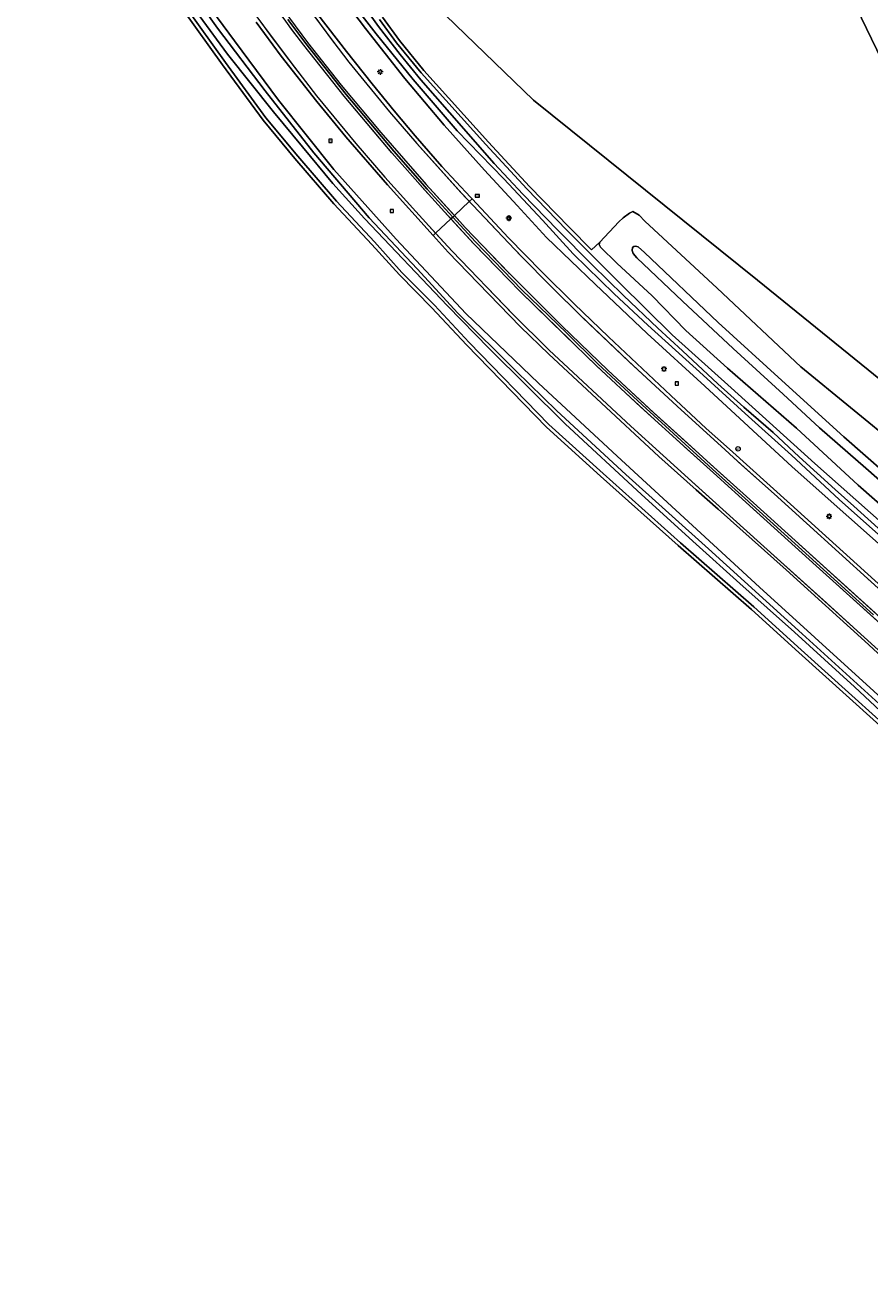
# Model space of a CAD drawing. Header units: metres. Extents: x 168032 to 180145, y 382923 to 399665.
# Tile 143 of 256: x 177263 to 177380, y 388478 to 388651. Entities that reach past the tile are written whole.
import ezdxf
from ezdxf.enums import TextEntityAlignment as Align

# ---------------------------------------------------------------- set-up
doc = ezdxf.new("R2010")
doc.units = ezdxf.units.M
doc.linetypes.add('VW-3-3_STREEP', pattern=[6, 3, -3])
doc.layers.get('0').update_dxf_attribs({"color": 8, "lineweight": 18})
for name, color, linetype, lineweight in [('B-WE-GR-BOS_GEMENGD-GV', 8, 'Continuous', 18), ('B-WE-IE-MEUBILAIR_WEGMEUBILAIR-S', 8, 'Continuous', 25), ('B-WE-IE-MEUBILAIR_WEGMEUBILAIR_PAAL-S', 8, 'Continuous', 18), ('B-WE-KL-ET_LS_OV_LICHTMAST-S', 8, 'Continuous', 18), ('B-WE-OG-TERREIN_CULTUURSCHEIDING-GV', 8, 'Continuous', 18), ('B-WE-OG-WATER_SLOOT-GV', 8, 'Continuous', 18), ('B-WE-OG-WEG-GV', 8, 'Continuous', 18), ('B-WE-RI-GWA_RIOOLPUT-S', 8, 'Continuous', 18), ('B-WE-VH-VERHARDING_ASFALT-GV', 8, 'Continuous', 18), ('B-WE-VW-AFSLUITPAAL-S', 8, 'Continuous', 18), ('B-WE-VW-MARKERING_LANGS_STREEP_33-G', 8, 'VW-3-3_STREEP', 13), ('B-WE-VW-MARKERING_LANGS_STREEP_DOORGETROKKEN_3X015-G', 8, 'Continuous', 13), ('B-WE-VW-MARKERING_PICTOGRAM-G', 8, 'Continuous', 18)]:
    doc.layers.add(name, color=color, linetype=linetype, lineweight=lineweight)
doc.styles.add('NLCS-ISO', font='NLCS-ISO.ttf')

# ---------------------------------------------------------------- blocks, each defined once
blk = doc.blocks.new('SIE-WEG_VERKEERSBORD-SO')
at = {"color": 0, "linetype": 'ByBlock', "lineweight": 18}
blk.add_lwpolyline([(-1.125, -1.125), (1.125, -1.125), (1.125, 1.125), (-1.125, 1.125)], close=True, dxfattribs=at)
at = {"color": 0, "linetype": 'ByBlock', "lineweight": 18, "style": 'NLCS-ISO'}
blk.add_text('vb', height=1.5, dxfattribs=at).set_placement((0, 0), align=Align.MIDDLE_CENTER)
blk = doc.blocks.new('SKL-ET_OV_LICHTMAST-SO')
at = {"color": 0, "linetype": 'ByBlock', "lineweight": 18}
for points in [[(-1.25, 0), (-2, 0)], [(-1.41, 1.41), (-0.88, 0.88)], [(0, 2), (0, 1.25)], [(0.88, 0.88), (1.41, 1.41)], [(2, 0), (1.25, 0)], [(-1.41, -1.41), (-0.88, -0.88)], [(0, -1.25), (0, -2)], [(0.88, -0.88), (1.41, -1.41)]]:
    blk.add_lwpolyline(points, dxfattribs=at)
blk.add_circle((0, 0), 1, dxfattribs=at)
blk = doc.blocks.new('SIE-WEG_PAAL_HECTOMETERPAAL-SO')
at = {"color": 0, "linetype": 'ByBlock', "lineweight": 18}
blk.add_lwpolyline([(-1.44375, -0.94375), (1.44375, -0.94375), (1.44375, 0.94375), (-1.44375, 0.94375)], close=True, dxfattribs=at)
at = {"color": 0, "linetype": 'ByBlock', "lineweight": 18, "style": 'NLCS-ISO'}
blk.add_text('hm', height=1.5, dxfattribs=at).set_placement((0, 0), align=Align.MIDDLE_CENTER)
at = {"style": 'NLCS-ISO'}
blk.add_attdef('WAARDE', (2.13125, -1.69375), '', height=1.5, dxfattribs=at)
blk = doc.blocks.new('SVW-AFSLUITPAAL-SO')
at = {"lineweight": 18}
blk.add_circle((0, 0), 1.5, dxfattribs=at)
at = {"lineweight": 18, "style": 'NLCS-ISO'}
blk.add_text('af', height=1.8, dxfattribs=at).set_placement((0, 0), align=Align.MIDDLE_CENTER)
blk = doc.blocks.new('SRI-PUT_INSPECTIEPUT_RIOOLPUT-SO')
at = {"color": 0, "linetype": 'ByBlock', "lineweight": 18}
blk.add_lwpolyline([(-1.12, -1.12), (1.12, -1.12), (1.12, 1.12), (-1.12, 1.12)], close=True, dxfattribs=at)
at = {"color": 0, "linetype": 'ByBlock', "lineweight": 18, "style": 'NLCS-ISO'}
blk.add_text('r', height=1.5, dxfattribs=at).set_placement((0, 0.28), align=Align.MIDDLE_CENTER)

msp = doc.modelspace()

# ---------------------------------------------------------------- linework, layer by layer
at = {"layer": 'B-WE-GR-BOS_GEMENGD-GV', "flags": 128}
msp.add_lwpolyline([(177382.925, 388744.519), (177337.94, 388736.301), (177389.18, 388630.431), (177494.429, 388704.891), (177494.097, 388705.132), (177487.541, 388715.456), (177475.039, 388709.043), (177413.547, 388677.669)], close=True, dxfattribs=at)
for points in [[(177494.429, 388704.891), (177389.18, 388630.431), (177337.94, 388736.301)], [(177311.965, 388661.676), (177333.476, 388640.888), (177364.325, 388616.071), (177404.511, 388583.506), (177420.806, 388567.525), (177470.777, 388597.109), (177472.287, 388602.257), (177485.555, 388610.254), (177505.347, 388621.132), (177533.639, 388636.682), (177562.977, 388650.208), (177562.283, 388651.302)], [(177370.025, 388564.764), (177363.504, 388570.669), (177353.374, 388579.488), (177342.702, 388589.05), (177335.241, 388595.802), (177324.247, 388607.136), (177319.455, 388612.262), (177314.976, 388616.794), (177311.176, 388620.989), (177305.936, 388626.602), (177300.588, 388632.831), (177296.201, 388638.132), (177290.594, 388645.754), (177285.127, 388653.378)], [(177518.852, 388279.714), (177502.192, 388321.848), (177490.043, 388354.945), (177474.575, 388394.185), (177461.598, 388430.615), (177447.33, 388461.866), (177436.979, 388480.082), (177433.4, 388488.128), (177420.987, 388509.058), (177415.044, 388519.416), (177413.129, 388521.747), (177404.862, 388531.272), (177393.019, 388543.429), (177387.24, 388549.215), (177370.025, 388564.764)]]:
    msp.add_lwpolyline(points, dxfattribs=at)
at = {"layer": 'B-WE-OG-TERREIN_CULTUURSCHEIDING-GV', "flags": 128}
for points in [[(177530.111, 388377.489), (177514.293, 388410.414), (177502.424, 388437.478), (177485.576, 388471.597), (177471.343, 388499.298), (177455.908, 388523.504), (177438.838, 388549.842), (177420.806, 388567.525), (177404.511, 388583.506), (177364.325, 388616.071), (177333.476, 388640.888), (177311.965, 388661.676)], [(177312.645, 388652.3), (177314.995, 388649.086), (177318.345, 388644.965), (177327.251, 388635.092), (177332.911, 388628.975), (177338.414, 388623.311), (177341.448, 388620.258), (177342.607, 388621.321), (177345.194, 388624.098), (177345.826, 388624.646), (177346.7, 388625.308), (177347.148, 388625.514), (177348.026, 388625.041), (177348.788, 388624.211), (177358.786, 388614.958), (177370.306, 388604.119), (177384.002, 388592.892)]]:
    msp.add_lwpolyline(points, dxfattribs=at)
at = {"layer": 'B-WE-OG-WATER_SLOOT-GV', "flags": 128}
for points in [[(177387.987, 388552.485), (177364.577, 388573.742), (177344.973, 388591.792), (177334.137, 388601.89), (177324.131, 388611.491), (177314.522, 388621.717), (177305.949, 388631.323), (177298.325, 388640.887), (177292.272, 388649.058), (177285.868, 388657.747)], [(177286.277, 388655.927), (177289.923, 388650.811), (177296.47, 388642.139), (177303.203, 388633.611), (177310.818, 388624.676), (177317.412, 388617.636), (177323.03, 388611.501), (177331.009, 388603.577), (177336.677, 388598.058), (177346.172, 388589.261), (177357.572, 388579.027), (177370.488, 388567.33), (177384.098, 388554.91)], [(177384.098, 388554.91), (177370.488, 388567.33), (177357.572, 388579.027), (177346.172, 388589.261), (177336.677, 388598.058), (177331.009, 388603.577), (177323.03, 388611.501), (177317.412, 388617.636), (177310.818, 388624.676), (177303.203, 388633.611), (177296.47, 388642.139), (177289.923, 388650.811), (177286.277, 388655.927)], [(177285.536, 388653.665), (177290.998, 388646.048), (177296.595, 388638.44), (177300.97, 388633.153), (177306.309, 388626.936), (177311.545, 388621.327), (177315.339, 388617.137), (177319.816, 388612.608), (177324.609, 388607.48), (177335.589, 388596.162), (177343.036, 388589.422), (177353.705, 388579.863), (177363.836, 388571.043), (177370.36, 388565.135), (177387.585, 388549.578)], [(177307.546, 388654.382), (177310.305, 388650.742), (177315.74, 388643.836), (177321.161, 388637.411), (177326.719, 388631.228), (177331.216, 388626.333), (177335.267, 388621.965), (177341.961, 388615.517), (177349.117, 388608.694), (177357.045, 388601.44), (177369.096, 388590.357), (177384.713, 388576.488)], [(177383.475, 388578.827), (177375.593, 388585.837), (177369.005, 388591.935), (177362.632, 388597.707), (177356.859, 388602.964), (177349.199, 388609.879), (177344.581, 388614.193), (177338.934, 388619.681), (177334.679, 388624.323), (177329.354, 388630.044), (177322.926, 388636.661), (177316.858, 388643.712), (177311.801, 388650.023), (177308.108, 388654.808)], [(177308.108, 388654.808), (177311.801, 388650.023), (177316.858, 388643.712), (177322.926, 388636.661), (177329.354, 388630.044), (177334.679, 388624.323), (177338.934, 388619.681), (177344.581, 388614.193), (177349.199, 388609.879), (177356.859, 388602.964), (177362.632, 388597.707), (177369.005, 388591.935), (177375.593, 388585.837), (177383.475, 388578.827)], [(177309.784, 388654.223), (177312.102, 388651.042), (177315.072, 388647.173), (177317.947, 388643.687), (177321.891, 388639.183), (177328.035, 388632.129), (177332.009, 388627.901), (177336.776, 388622.98), (177341.528, 388618.158), (177345.869, 388613.957), (177350.609, 388609.438), (177353.971, 388606.324), (177358.84, 388601.8), (177362.425, 388598.555), (177366.482, 388595.07), (177370.043, 388591.698), (177375.016, 388587.194), (177377.591, 388584.928), (177381.934, 388581.016)], [(177381.934, 388581.016), (177377.591, 388584.928), (177375.016, 388587.194), (177370.043, 388591.698), (177366.482, 388595.07), (177362.425, 388598.555), (177358.84, 388601.8), (177353.971, 388606.324), (177350.609, 388609.438), (177345.869, 388613.957), (177341.528, 388618.158), (177336.776, 388622.98), (177332.009, 388627.901), (177328.035, 388632.129), (177321.891, 388639.183), (177317.947, 388643.687), (177315.072, 388647.173), (177312.102, 388651.042), (177309.784, 388654.223)], [(177386.23, 388552.049), (177377.705, 388560.005), (177369.436, 388567.572), (177361.88, 388574.251), (177355.859, 388579.676), (177348.319, 388586.518), (177337.831, 388596.256), (177327.337, 388606.648), (177321.62, 388612.533), (177310.189, 388624.55), (177305.822, 388629.402), (177301.651, 388634.427), (177297.642, 388639.258), (177291.289, 388647.227), (177287.378, 388652.547)], [(177287.378, 388652.547), (177291.289, 388647.227), (177297.642, 388639.258), (177301.651, 388634.427), (177305.822, 388629.402), (177310.189, 388624.55), (177321.62, 388612.533), (177327.337, 388606.648), (177337.831, 388596.256), (177348.319, 388586.518), (177355.859, 388579.676), (177361.88, 388574.251), (177369.436, 388567.572), (177377.705, 388560.005), (177386.23, 388552.049)], [(177383.508, 388580.787), (177372.203, 388590.81), (177360.677, 388601.216), (177352.574, 388608.52), (177345.336, 388615.635), (177341.093, 388619.906), (177338.058, 388622.961), (177332.548, 388628.631), (177326.882, 388634.755), (177317.965, 388644.64), (177314.599, 388648.78), (177312.243, 388652.003)]]:
    msp.add_lwpolyline(points, dxfattribs=at)
at = {"layer": 'B-WE-OG-WEG-GV', "flags": 128}
for points in [[(177285.868, 388657.747), (177292.272, 388649.058), (177298.325, 388640.887), (177305.949, 388631.323), (177314.522, 388621.717), (177324.131, 388611.491), (177334.137, 388601.89), (177344.973, 388591.792), (177364.577, 388573.742), (177387.987, 388552.485), (177393.017, 388547.64), (177401.043, 388539.583), (177407.666, 388532.862), (177410.2, 388530.026), (177413.693, 388526.12), (177418.407, 388520.445), (177424.636, 388513.078), (177430.734, 388504.454), (177437.295, 388493.242), (177438.18, 388491.657), (177454.927, 388461.032)], [(177447.775, 388462.094), (177437.426, 388480.307), (177433.831, 388488.384), (177421.419, 388509.31), (177415.457, 388519.701), (177413.511, 388522.069), (177408.228, 388528.157), (177405.23, 388531.611), (177393.375, 388543.78), (177387.585, 388549.578), (177370.36, 388565.135), (177363.836, 388571.043), (177353.705, 388579.863), (177343.036, 388589.422), (177335.589, 388596.162), (177324.609, 388607.48), (177319.816, 388612.608), (177315.339, 388617.137), (177311.545, 388621.327), (177306.309, 388626.936), (177300.97, 388633.153), (177296.595, 388638.44), (177290.998, 388646.048), (177285.536, 388653.665)], [(177384.713, 388576.488), (177369.096, 388590.357), (177357.045, 388601.44), (177349.117, 388608.694), (177341.961, 388615.517), (177335.267, 388621.965), (177331.216, 388626.333), (177326.719, 388631.228), (177321.161, 388637.411), (177315.74, 388643.836), (177310.305, 388650.742), (177307.546, 388654.382)], [(177285.127, 388653.378), (177290.594, 388645.754), (177296.201, 388638.132), (177300.588, 388632.831), (177305.936, 388626.602), (177311.176, 388620.989), (177314.976, 388616.794), (177319.455, 388612.262), (177324.247, 388607.136), (177335.241, 388595.802), (177342.702, 388589.05), (177353.374, 388579.488), (177363.504, 388570.669), (177370.025, 388564.764), (177387.24, 388549.215), (177393.019, 388543.429), (177404.862, 388531.272), (177413.129, 388521.747), (177415.044, 388519.416), (177420.987, 388509.058), (177433.4, 388488.128), (177436.979, 388480.082), (177447.33, 388461.866)], [(177303.733, 388652.664), (177307.681, 388647.568), (177311.221, 388643.11), (177314.263, 388639.382), (177317.152, 388635.967), (177320.823, 388631.713), (177324.758, 388627.497), (177324.987, 388627.253), (177330.003, 388621.909), (177334.615, 388617.23), (177339.063, 388612.796), (177343.775, 388608.26), (177352.369, 388600.175), (177357.251, 388595.634), (177360.443, 388592.791), (177368.886, 388585.212), (177382.402, 388572.931)], [(177312.243, 388652.003), (177314.599, 388648.78), (177317.965, 388644.64), (177326.882, 388634.755), (177332.548, 388628.631), (177338.058, 388622.961), (177341.093, 388619.906), (177345.336, 388615.635), (177352.574, 388608.52), (177360.677, 388601.216), (177372.203, 388590.81), (177383.508, 388580.787)], [(177384.956, 388581.886), (177378.197, 388587.8), (177369.692, 388595.677), (177360.181, 388603.931), (177354.459, 388609.137), (177349.826, 388613.912), (177344.942, 388618.421), (177342.675, 388620.609), (177342.514, 388620.964), (177342.607, 388621.321), (177341.448, 388620.258), (177338.414, 388623.311), (177332.911, 388628.975), (177327.251, 388635.092), (177318.345, 388644.965), (177314.995, 388649.086), (177312.645, 388652.3)], [(177387.829, 388558.271), (177379.13, 388566.301), (177368.26, 388576.167), (177358.892, 388584.519), (177355.86, 388587.155), (177350.714, 388591.761), (177342.158, 388599.751), (177335.573, 388605.863), (177331.688, 388609.656), (177325.822, 388615.65), (177321.723, 388619.944), (177319.645, 388622.235), (177313.322, 388629.207), (177307.592, 388635.829), (177303.596, 388640.68), (177298.681, 388646.914), (177295.242, 388651.612)], [(177384.002, 388592.892), (177370.306, 388604.119), (177358.786, 388614.958), (177348.788, 388624.211), (177348.026, 388625.041), (177347.148, 388625.514), (177346.7, 388625.308), (177345.826, 388624.646), (177345.194, 388624.098), (177342.607, 388621.321), (177342.514, 388620.964), (177342.675, 388620.609), (177344.942, 388618.421), (177349.826, 388613.912), (177354.459, 388609.137), (177360.181, 388603.931), (177369.692, 388595.677), (177378.197, 388587.8), (177384.956, 388581.886)], [(177384.793, 388586.951), (177376.208, 388594.461), (177367.677, 388602.219), (177358.883, 388610.224), (177348.775, 388619.865), (177347.859, 388620.676), (177347.517, 388620.764), (177347.277, 388620.719), (177347.091, 388620.584), (177347.05, 388620.157), (177347.214, 388619.742), (177347.719, 388619.149), (177354.011, 388613.191), (177360.968, 388606.65), (177367.859, 388600.375), (177372.856, 388595.723), (177379.239, 388590.176), (177384.93, 388585.16)], [(177384.93, 388585.16), (177379.239, 388590.176), (177372.856, 388595.723), (177367.859, 388600.375), (177360.968, 388606.65), (177354.011, 388613.191), (177347.719, 388619.149), (177347.214, 388619.742), (177347.05, 388620.157), (177347.091, 388620.584), (177347.277, 388620.719), (177347.517, 388620.764), (177347.859, 388620.676), (177348.775, 388619.865), (177358.883, 388610.224), (177367.677, 388602.219), (177376.208, 388594.461), (177384.793, 388586.951)]]:
    msp.add_lwpolyline(points, dxfattribs=at)
at = {"layer": 'B-WE-VH-VERHARDING_ASFALT-GV', "flags": 128}
for points in [[(177295.242, 388651.612), (177298.681, 388646.914), (177303.596, 388640.68), (177307.592, 388635.829), (177313.322, 388629.207), (177319.645, 388622.235), (177319.974, 388622.543), (177322.084, 388624.526), (177322.332, 388624.759), (177318.821, 388628.591), (177314.218, 388633.826), (177307.626, 388641.659), (177302.084, 388648.661), (177299.589, 388651.974)], [(177299.589, 388651.974), (177302.084, 388648.661), (177307.626, 388641.659), (177314.218, 388633.826), (177318.821, 388628.591), (177322.332, 388624.759), (177322.552, 388624.966), (177324.61, 388626.899), (177324.987, 388627.253), (177324.758, 388627.497), (177320.823, 388631.713), (177317.152, 388635.967), (177314.263, 388639.382), (177311.221, 388643.11), (177307.681, 388647.568), (177303.733, 388652.664)], [(177382.402, 388572.931), (177368.886, 388585.212), (177360.443, 388592.791), (177357.251, 388595.634), (177352.369, 388600.175), (177343.775, 388608.26), (177339.063, 388612.796), (177334.615, 388617.23), (177330.003, 388621.909), (177324.987, 388627.253), (177324.61, 388626.899), (177322.552, 388624.966), (177322.332, 388624.759), (177325.452, 388621.353), (177331.865, 388614.746), (177337.987, 388608.789), (177342.312, 388604.548), (177348.446, 388598.867), (177358.117, 388590.001), (177362.562, 388586.003), (177380.291, 388569.938)], [(177380.291, 388569.938), (177362.562, 388586.003), (177358.117, 388590.001), (177348.446, 388598.867), (177342.312, 388604.548), (177337.987, 388608.789), (177331.865, 388614.746), (177325.452, 388621.353), (177322.332, 388624.759), (177322.084, 388624.526), (177319.974, 388622.543), (177319.645, 388622.235), (177321.723, 388619.944), (177325.822, 388615.65), (177331.688, 388609.656), (177335.573, 388605.863), (177342.158, 388599.751), (177350.714, 388591.761), (177355.86, 388587.155), (177358.892, 388584.519), (177368.26, 388576.167), (177379.13, 388566.301), (177387.829, 388558.271)]]:
    msp.add_lwpolyline(points, dxfattribs=at)
at = {"layer": 'B-WE-VW-MARKERING_LANGS_STREEP_33-G', "const_width": 0.15, "flags": 128}
for points in [[(177298.515, 388828.424), (177296.837, 388827.393), (177295.849, 388826.669), (177294.466, 388825.604), (177293.455, 388824.606), (177292.118, 388823.146), (177291.33, 388822.198), (177290.055, 388820.358), (177289.159, 388818.773), (177288.345, 388817.202), (177287.395, 388814.736), (177286.691, 388812.224), (177286.28, 388809.374), (177286.061, 388806.39), (177285.766, 388803.352), (177285.281, 388800.48), (177284.522, 388797.505), (177284.041, 388795.856), (177283.65, 388794.663), (177282.507, 388791.768), (177281.655, 388789.911), (177280.8, 388788.289), (177279.648, 388786.233), (177278.533, 388784.498), (177277.116, 388782.465), (177276.192, 388781.322), (177275.237, 388780.194), (177274.369, 388779.233), (177272.309, 388777.157), (177271.3, 388776.224), (177270.165, 388775.007), (177268.002, 388772.992), (177266.881, 388771.758), (177266.151, 388770.609), (177265.551, 388769.52), (177264.814, 388767.865), (177264.437, 388766.723), (177264.182, 388765.201), (177263.999, 388763.459), (177263.912, 388762.164), (177264.085, 388760.489), (177264.283, 388759.33), (177264.504, 388758.341), (177265.288, 388754.916), (177267.108, 388747.637), (177269.384, 388739.13), (177270.897, 388733.363), (177273.052, 388724.638), (177276.88, 388710.01), (177278.366, 388704.302), (177279.931, 388698.553), (177281.765, 388692.815), (177284.924, 388684.565), (177287.237, 388679.281), (177289.483, 388674.64), (177291.411, 388670.982), (177292.805, 388668.476), (177295.441, 388664.072), (177299.1, 388658.338), (177302.115, 388653.964), (177305.803, 388648.986), (177308.018, 388646.12), (177313.621, 388639.279), (177317.385, 388634.917), (177323.462, 388628.154), (177327.557, 388623.789), (177331.711, 388619.44), (177335.942, 388615.135), (177340.217, 388610.94), (177346.647, 388604.819), (177353.264, 388598.688), (177359.852, 388592.695), (177362.185, 388590.571), (177366.618, 388586.623), (177384.44, 388570.458), (177393.28, 388562.363), (177397.268, 388558.542), (177406.266, 388549.922), (177410.454, 388545.68), (177414.678, 388541.266), (177418.734, 388536.881), (177426.644, 388527.886), (177432.287, 388521.114), (177437.969, 388513.834), (177442.293, 388507.99), (177446.076, 388502.598), (177448.894, 388498.372), (177451.586, 388494.197), (177454.786, 388489.066), (177457.896, 388483.861), (177460.895, 388478.628), (177464.174, 388472.691), (177467.993, 388465.602), (177472.179, 388457.48), (177476.145, 388449.544), (177480.776, 388439.868), (177482.695, 388435.857), (177489.006, 388422.403), (177495.351, 388408.788), (177500.479, 388397.853), (177504.099, 388390.058), (177508.053, 388381.544), (177515.69, 388365.142), (177523.205, 388348.952), (177530.844, 388332.464), (177537.048, 388319.105), (177542.513, 388307.327), (177543.471, 388305.26), (177551.032, 388289.002), (177557.304, 388275.48), (177563.729, 388261.758), (177571.377, 388245.305), (177578.341, 388230.404), (177578.987, 388229.023), (177582.545, 388221.326), (177587.743, 388210.08), (177590.948, 388203.172), (177594.046, 388196.496), (177601.761, 388179.967), (177614.387, 388152.731), (177624.471, 388130.963), (177630.488, 388117.974), (177634.555, 388109.195), (177644.653, 388087.324), (177654.7, 388065.514), (177664.583, 388043.773), (177672.003, 388026.94), (177675.439, 388019.144), (177682.546, 388002.572), (177690.793, 387983.063), (177697.564, 387966.52), (177704.375, 387949.668), (177710.443, 387934.471), (177710.994, 387933.092), (177717.588, 387916.148), (177723.912, 387899.292), (177730.156, 387882.296), (177736.293, 387865.366), (177742.345, 387848.511), (177745.039, 387840.678), (177748.238, 387831.375), (177754.036, 387814.295), (177759.597, 387797.451), (177765.149, 387780.089), (177771.423, 387760.222), (177775.928, 387745.302), (177778.409, 387737.084), (177783.49, 387719.885), (177785.161, 387714.156), (177789.365, 387699.562), (177792.798, 387687.389), (177794.415, 387681.654), (177796.335, 387675.96), (177800.327, 387664.6), (177804.324, 387653.175), (177806.247, 387647.637), (177808.234, 387641.929), (177809.204, 387639.207), (177810.075, 387636.284), (177813.006, 387624.512), (177815.813, 387612.851), (177819.927, 387595.428), (177822.667, 387583.675), (177826.562, 387566.332), (177829.182, 387554.552), (177829.659, 387552.374), (177833.05, 387536.878), (177839.061, 387507.859), (177842.512, 387490.277), (177843.605, 387484.317), (177846.666, 387467.635), (177846.84, 387466.685), (177850.136, 387448.94), (177853.494, 387431.241), (177856.866, 387413.507), (177859.147, 387401.802), (177862.637, 387383.917), (177865.061, 387372.406), (177867.688, 387360.836), (177869.818, 387352.296), (177872.57, 387342.229), (177874.298, 387336.378), (177876.092, 387330.712), (177877.564, 387326.285), (177880.606, 387318.08), (177884.543, 387308.22), (177889.515, 387296.984), (177893.198, 387289.292), (177895.916, 387283.968), (177898.752, 387278.618), (177901.804, 387273.376), (177904.767, 387268.362), (177910.069, 387260.113), (177914.781, 387253.294), (177920.636, 387245.289), (177927.498, 387236.499), (177933.392, 387229.781), (177939.639, 387223.022), (177947.983, 387214.699), (177952.702, 387210.344), (177958.06, 387205.527), (177962.678, 387201.536), (177966.995, 387197.854), (177970.427, 387194.996), (177974.258, 387191.846), (177976.062, 387190.363), (177982.104, 387185.593), (177988.848, 387180.212), (177994.731, 387175.538), (178002.234, 387169.131), (178005.103, 387166.643), (178009.872, 387162.266), (178014.909, 387157.525), (178018.791, 387153.655), (178023.405, 387148.729), (178026.709, 387144.978), (178031.825, 387138.61), (178034.244, 387135.539), (178036.599, 387132.712), (178041.165, 387126.319), (178043.503, 387122.671), (178044.734, 387120.681), (178047.849, 387115.646), (178054.405, 387103.507), (178059.127, 387093.526), (178063.791, 387081.791), (178067.012, 387072.223), (178069.085, 387064.958), (178071.811, 387053.381), (178073.21, 387045.944), (178074.092, 387040.228), (178075.39, 387027.665), (178075.475, 387025.798), (178075.806, 387018.469), (178075.762, 387006.456), (178075.039, 386994.071), (178073.72, 386980.571), (178072.374, 386968.241), (178071.35, 386959.351), (178070.005, 386947.582), (178069.595, 386944.44), (178069.478, 386942.825), (178069.47, 386941.583), (178069.498, 386940.177), (178069.707, 386938.505), (178069.983, 386937.332), (178070.46, 386935.868)], [(177777.504, 387717.675), (177770.745, 387740.478), (177769.844, 387743.451), (177763.795, 387763.421), (177755.67, 387788.818), (177749.066, 387809), (177742.486, 387828.684), (177739.012, 387838.576), (177735.531, 387848.49), (177729.502, 387865.49), (177721.321, 387887.902), (177715.096, 387904.715), (177709.856, 387918.502), (177704.539, 387932.094), (177703.307, 387935.241), (177696.651, 387951.911), (177690.958, 387965.952), (177686.416, 387977.032), (177681.751, 387988.145), (177677.147, 387999.045), (177672.457, 388010.03), (177666.18, 388024.453), (177665.301, 388026.473), (177659.295, 388039.99), (177651.886, 388056.389), (177643.072, 388075.606), (177635.571, 388091.828), (177626.881, 388110.633), (177624.728, 388115.3), (177621.869, 388121.497), (177612.935, 388140.666), (177605.339, 388157.038), (177595.285, 388178.726), (177587.732, 388195.027), (177585.245, 388200.382), (177582.638, 388205.995), (177576.825, 388218.528), (177575.073, 388222.307), (177572.614, 388227.6), (177563.844, 388246.481), (177557.412, 388260.238), (177549.839, 388276.526), (177542.249, 388292.895), (177537.211, 388303.729), (177536.813, 388304.586), (177529.671, 388319.979), (177522.054, 388336.286), (177512.003, 388358.017), (177503.19, 388377.009), (177498.35, 388387.373), (177496.793, 388390.707), (177490.558, 388404.016), (177484.165, 388417.812), (177479.128, 388428.525), (177475.048, 388437.193), (177472.781, 388442.008), (177468.749, 388450.178), (177464.746, 388458.116), (177460.52, 388466.169), (177456.399, 388473.724), (177453.367, 388479.119), (177448.63, 388486.973), (177445.403, 388492.041), (177441.219, 388498.454), (177437.167, 388504.264), (177431.664, 388511.655), (177428.045, 388516.33), (177424.214, 388520.967), (177420.292, 388525.573), (177416.46, 388529.965), (177412.402, 388534.437), (177408.322, 388538.794), (177404.149, 388543.042), (177399.908, 388547.277), (177392.888, 388554.013), (177391.26, 388555.575), (177382.464, 388563.73), (177373.613, 388571.798), (177364.729, 388579.786), (177355.786, 388587.865), (177346.862, 388595.947), (177335.632, 388606.399), (177330.561, 388611.446), (177322.263, 388620.051), (177319.974, 388622.543), (177317.246, 388625.514), (177312.976, 388630.26), (177308.985, 388634.887), (177303.577, 388641.49), (177300.511, 388645.404), (177297.29, 388649.672), (177294.014, 388654.158), (177290.467, 388659.201), (177286.687, 388664.796), (177283.246, 388670.202), (177280.192, 388675.264), (177277.344, 388680.187), (177274.463, 388685.432), (177271.355, 388691.285), (177268.598, 388696.786), (177265.977, 388702.325), (177263.685, 388707.636), (177262.362, 388710.89), (177260.164, 388716.444), (177259.164, 388719.231), (177258.118, 388722.162), (177256.206, 388727.712), (177254.449, 388733.534), (177253.258, 388737.617), (177251.983, 388742.126), (177251.097, 388745.625), (177250.307, 388748.534), (177249.419, 388751.166), (177248.109, 388753.892), (177246.503, 388756.372), (177244.694, 388758.568), (177242.515, 388760.65), (177240.135, 388762.373), (177238.086, 388763.519), (177236.796, 388764.218), (177234.163, 388765.235), (177231.266, 388766.15), (177229.226, 388766.662), (177228.184, 388767.026), (177225.34, 388767.996), (177222.929, 388769.001), (177221.186, 388769.917), (177219.028, 388771.065), (177217.248, 388772.17), (177214.875, 388773.928), (177213.116, 388775.316), (177211.866, 388776.502), (177210.083, 388778.124), (177208.959, 388779.279), (177207.921, 388780.488), (177205.866, 388782.975), (177204.798, 388784.511), (177203.712, 388786.3), (177202.673, 388788.065), (177201.808, 388789.702), (177200.682, 388792.09), (177199.238, 388796.136), (177198.47, 388797.749), (177197.713, 388798.861), (177196.933, 388799.813), (177195.909, 388800.979), (177193.636, 388802.946), (177192.594, 388803.637), (177191.193, 388804.369), (177190.204, 388804.79), (177188.512, 388805.392), (177187.223, 388805.714), (177185.656, 388805.907), (177179.783, 388806.499), (177178.016, 388806.665)]]:
    msp.add_lwpolyline(points, dxfattribs=at)
at = {"layer": 'B-WE-VW-MARKERING_LANGS_STREEP_DOORGETROKKEN_3X015-G', "const_width": 0.15, "flags": 128}
for points in [[(177294.42, 388659.938), (177295.163, 388658.86), (177297.744, 388655.116), (177299.827, 388652.185), (177302.332, 388648.82), (177306.963, 388642.937), (177312.416, 388636.414), (177318.672, 388629.233), (177322.552, 388624.966), (177324.065, 388623.302), (177330.041, 388617.062), (177337.356, 388609.772), (177343.687, 388603.668), (177349.997, 388597.806), (177354.156, 388594.052), (177358.351, 388590.262)], [(177301.817, 388648.45), (177300.122, 388650.675), (177299.328, 388651.765), (177297.794, 388653.87), (177297.213, 388654.692), (177295.582, 388657), (177294.453, 388658.464)], [(177358.256, 388589.515), (177354.572, 388592.816), (177348.216, 388598.617), (177342.078, 388604.302), (177337.75, 388608.545), (177331.625, 388614.506), (177325.205, 388621.119), (177322.084, 388624.526), (177318.568, 388628.364), (177313.961, 388633.604), (177307.362, 388641.444), (177301.817, 388648.45)], [(177358.256, 388589.515), (177363.71, 388584.555), (177372.407, 388576.697), (177380.255, 388569.608), (177385.083, 388565.245), (177391.293, 388559.455), (177394.906, 388556.099), (177396.733, 388554.401), (177402.782, 388548.51), (177410.263, 388540.924), (177421.733, 388528.336), (177426.534, 388522.684), (177431.21, 388516.928), (177434.867, 388512.247), (177437.522, 388508.664), (177440.832, 388504.06), (177444.969, 388497.997), (177447.575, 388494.065), (177450.199, 388489.905), (177452.933, 388485.425), (177455.678, 388480.792), (177458.771, 388475.336)], [(177358.351, 388590.262), (177362.797, 388586.263), (177380.527, 388570.197), (177393.78, 388558.037), (177395.337, 388556.545), (177402.787, 388549.402), (177408.536, 388543.574), (177413.418, 388538.408), (177417.423, 388534.101), (177420.582, 388530.536), (177423.954, 388526.64), (177429.284, 388520.287), (177432.14, 388516.742), (177435.378, 388512.513), (177438.549, 388508.312), (177442.297, 388503.052), (177445.823, 388497.881), (177448.457, 388493.82), (177450.997, 388489.81), (177453.507, 388485.696), (177456.71, 388480.206), (177459.87, 388474.642)]]:
    msp.add_lwpolyline(points, dxfattribs=at)
at = {"layer": 'B-WE-VW-MARKERING_PICTOGRAM-G', "flags": 128}
for points in [[(177294.42, 388659.938), (177295.163, 388658.86), (177297.744, 388655.116), (177299.827, 388652.185), (177302.332, 388648.82), (177306.963, 388642.937), (177312.416, 388636.414), (177318.672, 388629.233), (177322.552, 388624.966), (177324.065, 388623.302), (177330.041, 388617.062), (177337.356, 388609.772), (177343.687, 388603.668), (177349.997, 388597.806), (177354.156, 388594.052), (177358.351, 388590.262)], [(177301.817, 388648.45), (177300.122, 388650.675), (177299.328, 388651.765), (177297.794, 388653.87), (177297.213, 388654.692), (177295.582, 388657), (177294.453, 388658.464)], [(177294.014, 388654.158), (177297.29, 388649.672), (177300.511, 388645.404), (177303.577, 388641.49), (177308.985, 388634.887), (177312.976, 388630.26), (177317.246, 388625.514), (177319.974, 388622.543), (177322.263, 388620.051), (177330.561, 388611.446), (177335.632, 388606.399), (177346.862, 388595.947), (177355.786, 388587.865)], [(177302.115, 388653.964), (177305.803, 388648.986), (177308.018, 388646.12), (177313.621, 388639.279), (177317.385, 388634.917), (177323.462, 388628.154), (177327.557, 388623.789), (177331.711, 388619.44), (177335.942, 388615.135), (177340.217, 388610.94), (177346.647, 388604.819), (177353.264, 388598.688), (177359.852, 388592.695), (177362.185, 388590.571)], [(177358.256, 388589.515), (177354.572, 388592.816), (177348.216, 388598.617), (177342.078, 388604.302), (177337.75, 388608.545), (177331.625, 388614.506), (177325.205, 388621.119), (177322.084, 388624.526), (177318.568, 388628.364), (177313.961, 388633.604), (177307.362, 388641.444), (177301.817, 388648.45)], [(177358.256, 388589.515), (177363.71, 388584.555), (177372.407, 388576.697), (177380.255, 388569.608), (177385.083, 388565.245), (177391.293, 388559.455), (177394.906, 388556.099), (177396.733, 388554.401), (177402.782, 388548.51), (177410.263, 388540.924), (177421.733, 388528.336), (177426.534, 388522.684), (177431.21, 388516.928), (177434.867, 388512.247), (177437.522, 388508.664), (177440.832, 388504.06), (177444.969, 388497.997), (177447.575, 388494.065), (177450.199, 388489.905), (177452.933, 388485.425), (177455.678, 388480.792), (177458.771, 388475.336)], [(177358.351, 388590.262), (177362.797, 388586.263), (177380.527, 388570.197), (177393.78, 388558.037), (177395.337, 388556.545), (177402.787, 388549.402), (177408.536, 388543.574), (177413.418, 388538.408), (177417.423, 388534.101), (177420.582, 388530.536), (177423.954, 388526.64), (177429.284, 388520.287), (177432.14, 388516.742), (177435.378, 388512.513), (177438.549, 388508.312), (177442.297, 388503.052), (177445.823, 388497.881), (177448.457, 388493.82), (177450.997, 388489.81), (177453.507, 388485.696), (177456.71, 388480.206), (177459.87, 388474.642)], [(177362.185, 388590.571), (177366.618, 388586.623), (177384.44, 388570.458), (177393.28, 388562.363), (177397.268, 388558.542), (177406.266, 388549.922), (177410.454, 388545.68), (177414.678, 388541.266), (177418.734, 388536.881), (177426.644, 388527.886), (177432.287, 388521.114), (177437.969, 388513.834), (177442.293, 388507.99), (177446.076, 388502.598), (177448.894, 388498.372), (177451.586, 388494.197), (177454.786, 388489.066), (177457.896, 388483.861), (177460.895, 388478.628), (177464.174, 388472.691)], [(177456.399, 388473.724), (177453.367, 388479.119), (177448.63, 388486.973), (177445.403, 388492.041), (177441.219, 388498.454), (177437.167, 388504.264), (177431.664, 388511.655), (177428.045, 388516.33), (177424.214, 388520.967), (177420.292, 388525.573), (177416.46, 388529.965), (177412.402, 388534.437), (177408.322, 388538.794), (177404.149, 388543.042), (177399.908, 388547.277), (177392.888, 388554.013), (177391.26, 388555.575), (177382.464, 388563.73), (177373.613, 388571.798), (177364.729, 388579.786), (177355.786, 388587.865)]]:
    msp.add_lwpolyline(points, dxfattribs=at)

# ---------------------------------------------------------------- block references
at = {"layer": 'B-WE-IE-MEUBILAIR_WEGMEUBILAIR-S', "xscale": 0.2, "yscale": 0.2, "zscale": 0.2}
for p in [(177305.484, 388635.275), (177330.055, 388624.614), (177374.181, 388583.516)]:
    msp.add_blockref('SIE-WEG_VERKEERSBORD-SO', p, dxfattribs=at)
at = {"layer": 'B-WE-IE-MEUBILAIR_WEGMEUBILAIR_PAAL-S', "xscale": 0.2, "yscale": 0.2, "zscale": 0.2}
msp.add_blockref('SIE-WEG_PAAL_HECTOMETERPAAL-SO', (177325.725, 388627.686), dxfattribs=at)
at = {"layer": 'B-WE-KL-ET_LS_OV_LICHTMAST-S', "xscale": 0.2, "yscale": 0.2, "zscale": 0.2}
for p in [(177312.336, 388644.765), (177330.055, 388624.614), (177351.438, 388603.823), (177374.181, 388583.516)]:
    msp.add_blockref('SKL-ET_OV_LICHTMAST-SO', p, dxfattribs=at)
at = {"layer": 'B-WE-RI-GWA_RIOOLPUT-S', "xscale": 0.2, "yscale": 0.2, "zscale": 0.2}
for p in [(177313.949, 388625.594), (177353.192, 388601.81)]:
    msp.add_blockref('SRI-PUT_INSPECTIEPUT_RIOOLPUT-SO', p, dxfattribs=at)
at = {"layer": 'B-WE-VW-AFSLUITPAAL-S', "xscale": 0.2, "yscale": 0.2, "zscale": 0.2}
msp.add_blockref('SVW-AFSLUITPAAL-SO', (177361.652, 388592.821), dxfattribs=at)

doc.saveas('drawing.dxf')
